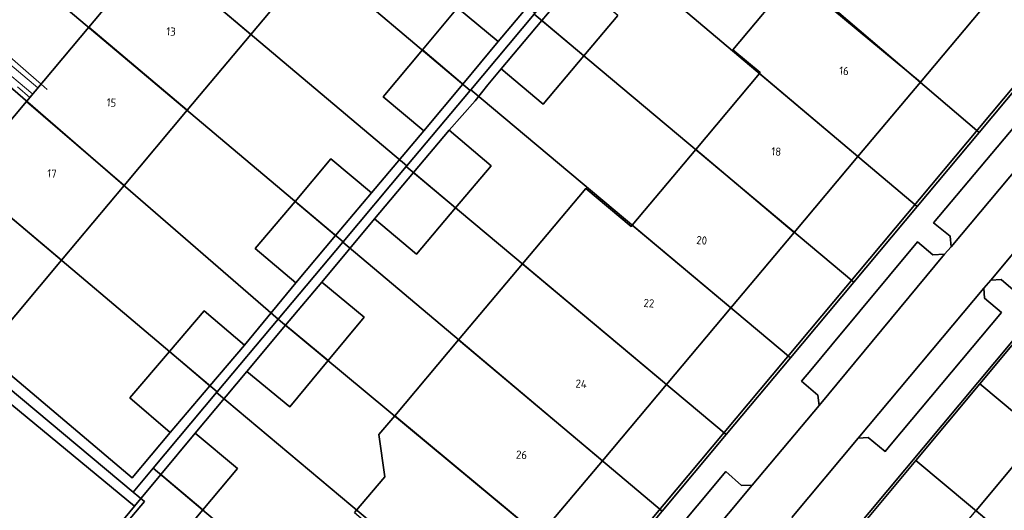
# Model space of a CAD drawing. Header units: metres. Extents: x 93498 to 93835, y 474827 to 475005.
# Tile 9 of 18: x 93582 to 93642, y 474888 to 474918. Entities that reach past the tile are written whole.
import ezdxf
from ezdxf.enums import TextEntityAlignment as Align
from ezdxf.lldxf.tags import DXFTag

# ---------------------------------------------------------------- set-up
doc = ezdxf.new("R2010")
doc.units = ezdxf.units.M
for name, color, linetype, lineweight in [('B-OI-KL-DATA-G', 90, 'KL-DATA-N', 0), ('B-OI-KL-DATA_KABELBED-G', 90, 'Continuous', 0), ('B-OI-KL-ET_LS-G', 190, 'KL-LS-N', 0), ('B-OI-KL-ET_LS_HULPSTUK-S', 190, 'Continuous', 0), ('B-OI-KL-GAS_LD-G', 52, 'KL-GAS-LD-N', 0), ('B-OI-KL-GAS_LD_HULPSTUK-S', 52, 'Continuous', 0), ('B-OI-KL-OVERIG_HULPSTUK-G', 8, 'Continuous', 0), ('B-OI-KL-WATER-G', 170, 'KL-WATER-N', 0), ('B-OI-KL-WATER_MANTELBUIS-G', 170, 'Continuous', 0)]:
    doc.layers.add(name, color=color, linetype=linetype, lineweight=lineweight)
for name, color, linetype in [('B-WE-KG-GRENS_PERCEEL-G', 150, 'KG-PERCEEL'), ('B-WE-OG-BEBOUWING-G', 3, 'Continuous'), ('B-WE-OG-BEBOUWING-T18', 2, 'Continuous'), ('B-WE-OG-BEBOUWING_HUISNUMMER-T18', 2, 'Continuous'), ('B-WE-OG-TERREIN_ERF-G', 252, 'Continuous'), ('B-WE-VH-VERHARDING_BETONSTRAATSTEEN-G', 252, 'Continuous'), ('B-WE-VH-VERHARDING_TEGEL-G', 252, 'Continuous')]:
    doc.layers.add(name, color=color, linetype=linetype)
doc.styles.add('NLCS-ISO', font='txt')
doc.styles.get("Standard").update_dxf_attribs({"font": 'arial.ttf'})
tags = doc.linetypes.add('KG-PERCEEL', pattern='A,5.5,-2,["P",Standard,S=1.8,R=0,X=-0.5,Y=-0.9],-2,5.5,-2,[5,NLCS.shx,S=0.75,R=0,X=0,Y=0],-2', length=19).pattern_tags.tags
tags[6] = DXFTag(74, 10)
tags = doc.linetypes.add('KL-DATA-N', pattern='A,4,-1,[101,NLCS.SHX,S=0.5,R=0,X=0,Y=0],-1,4,-1,["D",Standard,S=1,R=0,X=-0.25,Y=-0.5],-1.5', length=12.5).pattern_tags.tags
tags[18] = DXFTag(74, 10)
tags = doc.linetypes.add('KL-GAS-LD-N', pattern='A,4,-1,[69,NLCS.SHX,S=0.5,R=0,X=0,Y=0],-1,4,-1,["L",Standard,S=1,R=0,X=0.25,Y=-0.5],-2', length=13).pattern_tags.tags
tags[18] = DXFTag(74, 10)
tags = doc.linetypes.add('KL-LS-N', pattern='A,4,-1,[103,NLCS.SHX,S=0.75,R=0,X=0,Y=0],-1,4,-1,["L",Standard,S=1,R=0,X=0,Y=-0.5],-2', length=13).pattern_tags.tags
tags[18] = DXFTag(74, 10)
doc.linetypes.add('KL-WATER-N', pattern='A,7,-0.5,[168,NLCS.SHX,S=0.75,R=0,X=0.75,Y=0],-2', length=9.5)

# ---------------------------------------------------------------- blocks, each defined once
blk = doc.blocks.new('SKL-WTB_HULP_OVERIG-SO')
at = {"color": 0, "linetype": 'ByBlock', "lineweight": 18}
for points in [[(-0.14, 0.14), (0.14, -0.14)], [(0.14, 0.14), (-0.14, -0.14)]]:
    blk.add_lwpolyline(points, dxfattribs=at)
at = {"color": 0, "linetype": 'ByBlock', "lineweight": 18, "style": 'NLCS-ISO', "flags": 1}
for tag, p in [('TYPE', (1.5, 0)), ('OMSCHRIJVING', (1.5, -3)), ('LABEL', (1.5, -1.5))]:
    blk.add_attdef(tag, p, '', height=1, dxfattribs=at)

msp = doc.modelspace()

# ---------------------------------------------------------------- linework, layer by layer
at = {"layer": 'B-OI-KL-DATA-G'}
msp.add_lwpolyline([(93614.674, 474959.16), (93614.008, 474959.714), (93611.47, 474956.662), (93610.558, 474955.566), (93609.766, 474954.614), (93605.751, 474949.791), (93601.786, 474945.028), (93597.884, 474940.34), (93594.109, 474935.805), (93592.655, 474934.058), (93590.207, 474931.116), (93586.305, 474926.426), (93582.338, 474921.659), (93578.374, 474916.895), (93582.717, 474913.254)], dxfattribs=at)
at = {"layer": 'B-OI-KL-DATA_KABELBED-G'}
msp.add_lwpolyline([(93578.374, 474916.895), (93582.717, 474913.254)], dxfattribs=at)
at = {"layer": 'B-OI-KL-ET_LS-G'}
msp.add_lwpolyline([(93579.22, 474916.84), (93583.039, 474913.638)], dxfattribs=at)
at = {"layer": 'B-OI-KL-GAS_LD-G'}
msp.add_lwpolyline([(93581.786, 474913.693), (93582.549, 474913.054)], dxfattribs=at)
at = {"layer": 'B-OI-KL-OVERIG_HULPSTUK-G'}
for points in [[(93586.124, 474917.318), (93588.502, 474915.31)], [(93582.346, 474912.812), (93584.473, 474910.971)]]:
    msp.add_lwpolyline(points, dxfattribs=at)
at = {"layer": 'B-OI-KL-WATER-G'}
msp.add_lwpolyline([(93578.838, 474918.197), (93578.729, 474917.763), (93582.471, 474914.517), (93583.226, 474913.862), (93583.604, 474913.534)], dxfattribs=at)
at = {"layer": 'B-OI-KL-WATER_MANTELBUIS-G'}
msp.add_lwpolyline([(93578.838, 474918.197), (93578.729, 474917.763), (93582.471, 474914.517), (93583.226, 474913.862), (93583.604, 474913.534)], dxfattribs=at)
at = {"layer": 'B-WE-KG-GRENS_PERCEEL-G', "ltscale": 0.2, "flags": 128}
for points in [[(93584.627, 474852.054), (93600.265, 474839.001), (93599.908, 474839.555), (93599.595, 474840.114), (93599.316, 474840.481), (93599.154, 474840.715), (93599.006, 474841.004), (93598.8, 474841.342), (93598.658, 474841.756), (93598.545, 474842.048), (93598.442, 474842.43), (93598.348, 474843.131), (93598.34, 474843.432), (93598.349, 474843.752), (93598.403, 474844.165), (93598.476, 474844.561), (93598.632, 474845.018), (93598.851, 474845.586), (93599.091, 474846.103), (93599.399, 474846.662), (93603.068, 474851.057), (93606.84, 474855.575), (93610.71, 474860.211), (93612.567, 474862.435), (93615.023, 474865.376), (93620.983, 474872.517), (93624.828, 474877.125), (93628.641, 474881.693), (93632.438, 474886.242), (93636.396, 474890.984), (93640.273, 474895.63), (93644.166, 474900.295), (93647.916, 474904.787), (93651.761, 474909.394), (93657.161, 474915.864), (93668.952, 474929.991), (93669.407, 474930.491), (93669.996, 474931.073), (93671.018, 474931.585), (93672.022, 474931.882), (93672.474, 474931.991), (93672.935, 474931.994), (93673.407, 474932.087), (93673.816, 474932.068), (93674.791, 474931.867), (93675.618, 474931.528), (93676.469, 474931.236), (93659.551, 474945.422), (93660.778, 474944.103), (93661.144, 474943.761), (93661.484, 474943.311), (93661.794, 474942.787), (93662.044, 474942.346), (93662.223, 474941.9), (93662.384, 474941.47), (93662.518, 474940.932), (93662.584, 474940.352), (93662.567, 474939.712), (93662.491, 474938.925), (93662.347, 474938.327), (93662.212, 474937.819), (93661.835, 474937.024), (93661.262, 474936.036), (93660.958, 474935.638), (93660.568, 474935.215), (93658.238, 474932.431), (93656.172, 474929.962), (93654.291, 474927.714), (93652.424, 474925.483), (93650.537, 474923.228), (93648.654, 474920.978), (93646.159, 474917.996), (93640.238, 474910.92), (93636.466, 474906.414), (93632.616, 474901.812), (93628.765, 474897.21), (93624.866, 474892.55), (93620.967, 474887.891), (93617.164, 474883.346), (93613.345, 474878.782), (93609.446, 474874.123), (93603.942, 474867.546), (93592.742, 474854.162), (93592.204, 474853.602), (93592.083, 474853.343), (93591.806, 474853.054), (93591.056, 474852.476), (93590.397, 474852.084), (93589.886, 474851.828), (93589.462, 474851.597), (93589.062, 474851.51), (93588.728, 474851.464), (93588.308, 474851.394), (93587.902, 474851.377), (93587.118, 474851.417), (93586.737, 474851.51), (93585.9, 474851.758), (93585.459, 474851.934), (93585.207, 474851.984), (93584.627, 474852.054)], [(93613.191, 474918.118), (93613.23, 474918.164), (93593.865, 474934.628), (93589.977, 474929.977), (93589.892, 474929.876), (93609.303, 474913.481), (93609.335, 474913.52), (93613.191, 474918.118)], [(93646.159, 474917.996), (93636.395, 474926.276), (93631.704, 474930.254), (93626.832, 474934.385), (93624.914, 474932.098), (93620.952, 474927.373), (93621.104, 474927.244), (93640.238, 474910.92), (93646.159, 474917.996)], [(93605.448, 474908.883), (93609.303, 474913.481), (93589.892, 474929.876), (93586.045, 474925.272), (93605.448, 474908.883)], [(93621.104, 474927.244), (93620.952, 474927.373), (93617.096, 474922.775), (93617.246, 474922.648), (93636.466, 474906.414), (93640.238, 474910.92), (93621.104, 474927.244)], [(93605.415, 474908.845), (93605.448, 474908.883), (93586.045, 474925.272), (93582.18, 474920.648), (93601.577, 474904.268), (93605.415, 474908.845)], [(93613.191, 474918.118), (93632.616, 474901.812), (93636.466, 474906.414), (93617.246, 474922.648), (93617.096, 474922.775), (93613.23, 474918.164), (93613.191, 474918.118)], [(93601.56, 474904.248), (93601.577, 474904.268), (93582.18, 474920.648), (93578.449, 474916.185), (93597.642, 474899.575), (93601.56, 474904.248)], [(93613.191, 474918.118), (93609.335, 474913.52), (93628.765, 474897.21), (93632.616, 474901.812), (93613.191, 474918.118)], [(93593.929, 474895.147), (93597.642, 474899.575), (93578.449, 474916.185), (93574.547, 474911.517), (93593.929, 474895.147)], [(93609.335, 474913.52), (93609.303, 474913.481), (93605.448, 474908.883), (93605.415, 474908.845), (93624.866, 474892.55), (93628.765, 474897.21), (93609.335, 474913.52)], [(93593.897, 474895.109), (93593.929, 474895.147), (93574.547, 474911.517), (93569.366, 474905.317), (93588.822, 474889.057), (93590.042, 474890.512), (93593.897, 474895.109)], [(93605.415, 474908.845), (93601.577, 474904.268), (93601.56, 474904.248), (93620.967, 474887.891), (93624.866, 474892.55), (93605.415, 474908.845)], [(93569.454, 474864.718), (93585.113, 474883.284), (93589.503, 474888.488), (93588.822, 474889.057), (93569.366, 474905.317), (93569.047, 474904.936), (93561.287, 474895.652), (93560.55, 474894.703), (93560.251, 474894.039), (93559.924, 474893.497), (93559.583, 474892.706), (93559.37, 474892.067), (93559.144, 474891.179), (93558.99, 474890.261), (93558.979, 474889.55), (93558.998, 474889.108), (93559.024, 474888.17), (93559.239, 474887.301), (93559.435, 474886.449), (93559.836, 474885.063), (93564.017, 474871.223), (93565.267, 474869.022), (93565.993, 474867.983), (93566.307, 474867.345), (93569.454, 474864.718)], [(93601.56, 474904.248), (93597.642, 474899.575), (93597.786, 474899.451), (93617.164, 474883.346), (93620.967, 474887.891), (93601.56, 474904.248)], [(93659.708, 474879.376), (93663.594, 474884.046), (93644.166, 474900.295), (93640.273, 474895.63), (93659.708, 474879.376)], [(93597.642, 474899.575), (93593.929, 474895.147), (93593.897, 474895.109), (93613.345, 474878.782), (93617.164, 474883.346), (93597.786, 474899.451), (93597.642, 474899.575)], [(93655.838, 474874.723), (93659.708, 474879.376), (93640.273, 474895.63), (93636.396, 474890.984), (93655.838, 474874.723)], [(93593.897, 474895.109), (93590.042, 474890.512), (93609.446, 474874.123), (93613.345, 474878.782), (93593.897, 474895.109)], [(93585.113, 474883.284), (93590.726, 474878.593), (93595.21, 474874.845), (93595.362, 474874.718), (93603.942, 474867.546), (93609.446, 474874.123), (93590.042, 474890.512), (93588.822, 474889.057), (93589.503, 474888.488), (93585.113, 474883.284)], [(93651.937, 474870.035), (93655.838, 474874.723), (93636.396, 474890.984), (93632.438, 474886.242), (93651.904, 474869.995), (93651.937, 474870.035)]]:
    msp.add_lwpolyline(points, close=True, dxfattribs=at)
at = {"layer": 'B-WE-OG-BEBOUWING-G', "ltscale": 0.2, "flags": 128}
for points in [[(93589.995, 474921.936), (93595.975, 474916.885), (93599.829, 474921.483), (93593.849, 474926.534), (93589.995, 474921.936)], [(93589.995, 474921.936), (93595.975, 474916.885), (93599.829, 474921.483), (93593.849, 474926.534), (93589.995, 474921.936)], [(93636.664, 474913.969), (93640.705, 474918.783), (93634.71, 474923.816), (93632.242, 474925.888), (93628.178, 474921.048), (93628.983, 474920.372), (93636.664, 474913.969)], [(93636.664, 474913.969), (93640.705, 474918.783), (93634.71, 474923.816), (93632.242, 474925.888), (93628.178, 474921.048), (93628.983, 474920.372), (93636.664, 474913.969)], [(93595.975, 474916.885), (93589.995, 474921.936), (93586.124, 474917.318), (93592.104, 474912.268), (93595.975, 474916.885)], [(93595.975, 474916.885), (93589.995, 474921.936), (93586.124, 474917.318), (93592.104, 474912.268), (93595.975, 474916.885)], [(93616.214, 474915.581), (93618.281, 474918.033), (93615.729, 474920.185), (93613.657, 474917.727), (93616.214, 474915.581)], [(93626.936, 474914.557), (93626.89, 474914.502), (93632.87, 474909.451), (93636.664, 474913.969), (93628.983, 474920.372), (93625.273, 474915.953), (93626.936, 474914.557)], [(93626.936, 474914.557), (93626.89, 474914.502), (93632.87, 474909.451), (93636.664, 474913.969), (93628.983, 474920.372), (93625.273, 474915.953), (93626.936, 474914.557)], [(93608.853, 474913.861), (93611.014, 474916.442), (93608.535, 474918.505), (93606.397, 474915.936), (93608.853, 474913.861)], [(93613.657, 474917.727), (93611.179, 474914.788), (93613.731, 474912.636), (93616.214, 474915.581), (93613.657, 474917.727)], [(93586.124, 474917.318), (93582.346, 474912.812), (93588.266, 474907.689), (93592.104, 474912.268), (93586.124, 474917.318)], [(93586.124, 474917.318), (93582.346, 474912.812), (93588.266, 474907.689), (93592.104, 474912.268), (93586.124, 474917.318)], [(93608.853, 474913.861), (93606.397, 474915.936), (93604.017, 474913.077), (93606.481, 474911.026), (93608.853, 474913.861)], [(93623.008, 474909.878), (93629.003, 474904.845), (93632.87, 474909.451), (93626.89, 474914.502), (93623.008, 474909.878)], [(93623.008, 474909.878), (93629.003, 474904.845), (93632.87, 474909.451), (93626.89, 474914.502), (93623.008, 474909.878)], [(93582.346, 474912.812), (93578.478, 474908.198), (93584.458, 474903.147), (93588.266, 474907.689), (93582.346, 474912.812)], [(93582.346, 474912.812), (93578.478, 474908.198), (93584.458, 474903.147), (93588.266, 474907.689), (93582.346, 474912.812)], [(93608.018, 474911.052), (93605.85, 474908.481), (93608.415, 474906.332), (93610.576, 474908.895), (93608.018, 474911.052)], [(93629.003, 474904.845), (93623.008, 474909.878), (93619.149, 474905.282), (93625.145, 474900.249), (93629.003, 474904.845)], [(93629.003, 474904.845), (93623.008, 474909.878), (93619.149, 474905.282), (93625.145, 474900.249), (93629.003, 474904.845)], [(93601.118, 474904.655), (93603.302, 474907.251), (93600.841, 474909.321), (93598.661, 474906.73), (93601.118, 474904.655)], [(93603.486, 474905.677), (93606.044, 474903.52), (93608.415, 474906.332), (93605.85, 474908.481), (93603.486, 474905.677)], [(93578.478, 474908.198), (93574.343, 474903.265), (93580.342, 474898.237), (93584.458, 474903.147), (93578.478, 474908.198)], [(93578.478, 474908.198), (93574.343, 474903.265), (93580.342, 474898.237), (93584.458, 474903.147), (93578.478, 474908.198)], [(93619.149, 474905.282), (93619.081, 474905.2), (93616.324, 474907.514), (93612.476, 474902.93), (93621.235, 474895.592), (93625.145, 474900.249), (93619.149, 474905.282)], [(93619.149, 474905.282), (93619.081, 474905.2), (93616.324, 474907.514), (93612.476, 474902.93), (93621.235, 474895.592), (93625.145, 474900.249), (93619.149, 474905.282)], [(93598.706, 474901.787), (93601.118, 474904.655), (93598.661, 474906.73), (93596.245, 474903.858), (93598.706, 474901.787)], [(93608.6, 474898.314), (93617.338, 474890.95), (93621.235, 474895.592), (93612.476, 474902.93), (93608.6, 474898.314)], [(93608.6, 474898.314), (93617.338, 474890.95), (93621.235, 474895.592), (93612.476, 474902.93), (93608.6, 474898.314)], [(93600.292, 474901.824), (93598.087, 474899.201), (93600.679, 474897.046), (93602.869, 474899.689), (93600.292, 474901.824)], [(93593.489, 474895.519), (93595.595, 474897.99), (93593.136, 474900.085), (93591.021, 474897.603), (93593.489, 474895.519)], [(93598.087, 474899.201), (93595.73, 474896.396), (93598.345, 474894.229), (93600.679, 474897.046), (93598.087, 474899.201)], [(93617.338, 474890.95), (93608.6, 474898.314), (93604.718, 474893.69), (93613.506, 474886.386), (93617.338, 474890.95)], [(93617.338, 474890.95), (93608.6, 474898.314), (93604.718, 474893.69), (93613.506, 474886.386), (93617.338, 474890.95)], [(93591.076, 474892.688), (93593.489, 474895.519), (93591.021, 474897.603), (93588.618, 474894.783), (93591.076, 474892.688)], [(93609.567, 474881.694), (93613.506, 474886.386), (93604.718, 474893.69), (93603.758, 474892.547), (93604.116, 474889.993), (93602.283, 474887.809), (93603.572, 474886.727), (93609.567, 474881.694)], [(93609.567, 474881.694), (93613.506, 474886.386), (93604.718, 474893.69), (93603.758, 474892.547), (93604.116, 474889.993), (93602.283, 474887.809), (93603.572, 474886.727), (93609.567, 474881.694)], [(93593.056, 474887.967), (93595.165, 474890.489), (93592.59, 474892.641), (93590.501, 474890.125), (93593.056, 474887.967)], [(93640.05, 474887.928), (93646.169, 474882.81), (93650.052, 474887.452), (93643.932, 474892.57), (93640.05, 474887.928)], [(93640.05, 474887.928), (93646.169, 474882.81), (93650.052, 474887.452), (93643.932, 474892.57), (93640.05, 474887.928)], [(93593.056, 474887.967), (93590.501, 474890.125), (93588.895, 474888.191), (93588.045, 474887.174), (93590.604, 474885.034), (93593.056, 474887.967)]]:
    msp.add_lwpolyline(points, close=True, dxfattribs=at)
at = {"layer": 'B-WE-OG-TERREIN_ERF-G', "ltscale": 0.2, "flags": 128}
for points in [[(93578.478, 474908.198), (93582.346, 474912.812), (93586.124, 474917.318), (93589.995, 474921.936)], [(93599.829, 474921.483), (93595.975, 474916.885), (93592.104, 474912.268), (93588.266, 474907.689), (93584.458, 474903.147), (93584.458, 474903.147), (93580.342, 474898.237)], [(93569.858, 474905.905), (93588.756, 474889.921), (93591.076, 474892.688), (93588.618, 474894.783), (93591.021, 474897.603), (93593.136, 474900.085), (93595.595, 474897.99), (93598.706, 474901.787), (93596.245, 474903.858), (93598.661, 474906.73), (93600.841, 474909.321), (93603.302, 474907.251), (93603.302, 474907.251), (93606.481, 474911.026), (93604.017, 474913.077), (93606.397, 474915.936), (93608.535, 474918.505), (93611.014, 474916.442), (93614.182, 474920.248)], [(93602.283, 474887.809), (93604.116, 474889.993), (93603.758, 474892.547), (93604.718, 474893.69), (93608.6, 474898.314), (93612.476, 474902.93), (93616.324, 474907.514), (93619.081, 474905.2), (93619.149, 474905.282), (93623.008, 474909.878), (93626.89, 474914.502), (93626.89, 474914.502), (93626.936, 474914.557), (93625.273, 474915.953), (93628.983, 474920.372)], [(93640.705, 474918.783), (93636.664, 474913.969), (93632.87, 474909.451), (93629.003, 474904.845), (93625.145, 474900.249), (93621.235, 474895.592), (93617.338, 474890.95), (93613.506, 474886.386)], [(93618.281, 474918.033), (93616.214, 474915.581), (93613.731, 474912.636), (93611.179, 474914.788), (93610.386, 474913.806), (93609.6, 474912.834), (93608.018, 474911.052), (93610.576, 474908.895), (93608.415, 474906.332), (93606.044, 474903.52), (93603.486, 474905.677), (93600.292, 474901.824), (93602.869, 474899.689), (93600.679, 474897.046), (93598.345, 474894.229), (93595.73, 474896.396), (93592.59, 474892.641), (93595.165, 474890.489), (93593.056, 474887.967), (93590.604, 474885.034)], [(93603.296, 474867.043), (93645.473, 474917.443)], [(93656.473, 474915.23), (93615.08, 474865.711), (93620.99, 474860.735), (93627.6, 474855.17), (93628.538, 474857.989), (93626.718, 474859.554), (93620.598, 474864.672), (93624.626, 474869.488), (93628.474, 474874.088), (93632.285, 474878.645), (93636.09, 474883.194), (93640.05, 474887.928), (93643.932, 474892.57)], [(93588.045, 474887.174), (93588.895, 474888.191), (93568.858, 474904.76), (93561.283, 474895.663), (93559.973, 474893.783), (93559.469, 474892.814), (93558.918, 474890.51), (93558.933, 474887.59)]]:
    msp.add_lwpolyline(points, dxfattribs=at)
at = {"layer": 'B-WE-VH-VERHARDING_BETONSTRAATSTEEN-G', "ltscale": 0.2, "flags": 128}
for points in [[(93628.862, 474887.505), (93632.887, 474892.325), (93640.523, 474901.46), (93640.942, 474901.94), (93640.942, 474901.94), (93652.161, 474915.388)], [(93646.192, 474913.115), (93638.527, 474903.971), (93638.14, 474903.526), (93630.518, 474894.328), (93626.451, 474889.484), (93615.239, 474876.067)]]:
    msp.add_lwpolyline(points, dxfattribs=at)
for points in [[(93652.161, 474915.388), (93640.942, 474901.94), (93641.575, 474901.987), (93642.597, 474901.111), (93653.244, 474913.933), (93652.201, 474914.761), (93652.161, 474915.388)], [(93638.527, 474903.971), (93646.192, 474913.115), (93645.541, 474913.04), (93644.543, 474913.866), (93637.46, 474905.424), (93638.48, 474904.615), (93638.527, 474903.971)], [(93631.283, 474898.008), (93630.005, 474896.468), (93629.444, 474895.793), (93630.425, 474894.948), (93630.518, 474894.328), (93638.14, 474903.526), (93637.43, 474903.473), (93636.483, 474904.271), (93631.283, 474898.008)], [(93640.523, 474901.46), (93632.887, 474892.325), (93633.49, 474892.379), (93634.519, 474891.529), (93634.882, 474891.962), (93641.59, 474899.97), (93640.568, 474900.846), (93640.523, 474901.46)], [(93615.239, 474876.067), (93626.451, 474889.484), (93625.798, 474889.451), (93624.835, 474890.317), (93614.184, 474877.54), (93615.149, 474876.73), (93615.239, 474876.067)]]:
    msp.add_lwpolyline(points, close=True, dxfattribs=at)
at = {"layer": 'B-WE-VH-VERHARDING_TEGEL-G', "ltscale": 0.2, "flags": 128}
for points in [[(93568.858, 474904.76), (93588.895, 474888.191), (93590.501, 474890.125), (93592.59, 474892.641), (93595.73, 474896.396), (93598.087, 474899.201), (93600.292, 474901.824), (93603.486, 474905.677), (93605.85, 474908.481), (93608.018, 474911.052), (93609.6, 474912.834), (93610.386, 474913.806), (93611.179, 474914.788), (93613.657, 474917.727), (93615.729, 474920.185)], [(93614.182, 474920.248), (93611.014, 474916.442), (93608.853, 474913.861), (93606.481, 474911.026), (93603.302, 474907.251), (93601.118, 474904.655), (93598.706, 474901.787), (93595.595, 474897.99), (93593.489, 474895.519), (93593.489, 474895.519), (93591.076, 474892.688), (93588.756, 474889.921), (93569.858, 474905.905)], [(93645.473, 474917.443), (93603.296, 474867.043)], [(93615.08, 474865.711), (93656.473, 474915.23)], [(93614.184, 474877.54), (93624.835, 474890.317), (93625.798, 474889.451), (93626.451, 474889.484), (93630.518, 474894.328), (93630.425, 474894.948), (93629.444, 474895.793), (93630.005, 474896.468), (93631.283, 474898.008), (93636.483, 474904.271), (93637.43, 474903.473), (93638.14, 474903.526), (93638.14, 474903.526), (93638.527, 474903.971), (93638.48, 474904.615), (93637.46, 474905.424), (93644.543, 474913.866)], [(93642.597, 474901.111), (93641.575, 474901.987), (93640.942, 474901.94), (93640.523, 474901.46), (93640.568, 474900.846), (93641.59, 474899.97), (93634.882, 474891.962), (93634.519, 474891.529), (93633.49, 474892.379), (93632.887, 474892.325), (93628.862, 474887.505)]]:
    msp.add_lwpolyline(points, dxfattribs=at)

# ---------------------------------------------------------------- block references
at = {"layer": 'B-OI-KL-ET_LS_HULPSTUK-S', "xscale": 0.2, "yscale": 0.2, "zscale": 0.2}
for p in [(93584.868, 474915.823), (93583.039, 474913.638)]:
    msp.add_blockref('SKL-WTB_HULP_OVERIG-SO', p, dxfattribs=at)
at = {"layer": 'B-OI-KL-GAS_LD_HULPSTUK-S', "xscale": 0.2, "yscale": 0.2, "zscale": 0.2}
msp.add_blockref('SKL-WTB_HULP_OVERIG-SO', (93582.549, 474913.054), dxfattribs=at)

# ---------------------------------------------------------------- texts
at = {"layer": 'B-WE-OG-BEBOUWING-T18', "style": 'NLCS-ISO'}
for s, p in [('13', (93591.125, 474917.057)), ('13', (93591.125, 474917.057)), ('16', (93632.022, 474914.661)), ('16', (93632.022, 474914.661)), ('15', (93587.504, 474912.739)), ('15', (93587.504, 474912.739)), ('18', (93627.905, 474909.759)), ('18', (93627.905, 474909.759)), ('17', (93583.884, 474908.42)), ('17', (93583.884, 474908.42)), ('20', (93623.376, 474904.363)), ('20', (93623.376, 474904.363)), ('22', (93620.166, 474900.54)), ('22', (93620.166, 474900.54)), ('24', (93616.05, 474895.637)), ('24', (93616.05, 474895.637)), ('26', (93612.427, 474891.321)), ('26', (93612.427, 474891.321))]:
    msp.add_text(s, height=0.5, rotation=356, dxfattribs=at).set_placement(p, align=Align.MIDDLE_CENTER)
at = {"layer": 'B-WE-OG-BEBOUWING_HUISNUMMER-T18', "style": 'NLCS-ISO'}
for s, p in [('13', (93591.125, 474917.057)), ('13', (93591.125, 474917.057)), ('16', (93632.022, 474914.661)), ('16', (93632.022, 474914.661)), ('15', (93587.504, 474912.739)), ('15', (93587.504, 474912.739)), ('18', (93627.905, 474909.759)), ('18', (93627.905, 474909.759)), ('17', (93583.884, 474908.42)), ('17', (93583.884, 474908.42)), ('20', (93623.376, 474904.363)), ('20', (93623.376, 474904.363)), ('22', (93620.166, 474900.54)), ('22', (93620.166, 474900.54)), ('24', (93616.05, 474895.637)), ('24', (93616.05, 474895.637)), ('26', (93612.427, 474891.321)), ('26', (93612.427, 474891.321))]:
    msp.add_text(s, height=0.5, rotation=356, dxfattribs=at).set_placement(p, align=Align.MIDDLE_CENTER)

doc.saveas('drawing.dxf')
